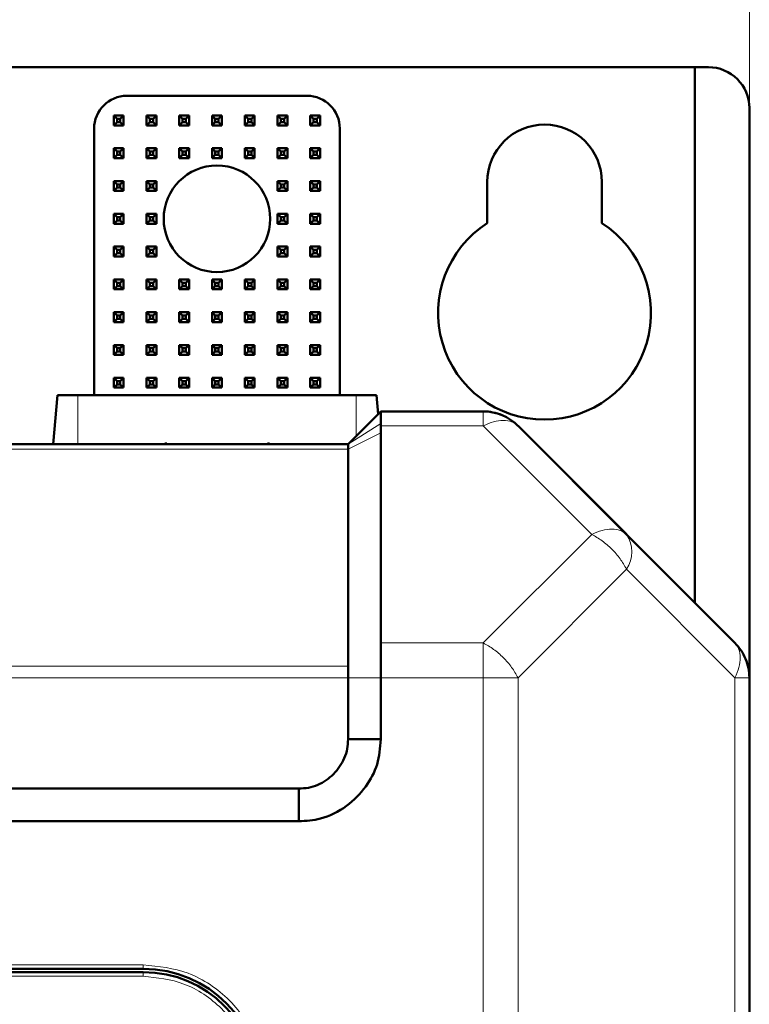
# Model space of a CAD drawing. Header units: millimetres. Extents: x 0 to 420, y 0 to 297.
# Tile 14 of 16: x 121 to 144, y 212 to 242. Entities that reach past the tile are written whole.
import ezdxf

# ---------------------------------------------------------------- set-up
doc = ezdxf.new("R2010")
doc.units = ezdxf.units.MM
doc.styles.add('SLDTEXTSTYLE0', font='TXT', dxfattribs={"width": 0.7, "bigfont": 'bigfont'})
doc.styles.add('SLDTEXTSTYLE1', font='TXT', dxfattribs={"width": 0.7})
doc.dimstyles.new('SLDDIMSTYLE0', dxfattribs={"dimtxt": 5, "dimasz": 5, "dimexe": 0, "dimexo": 0.0625, "dimgap": 1.25, "dimtad": 2, "dimdec": 1, "dimlfac": 2, "dimrnd": 1e-09, "dimzin": 12, "dimdsep": 46, "dimtxsty": 'SLDTEXTSTYLE1', "dimsah": 1, "dimcen": 0.09, "dimadec": 0, "dimazin": 3, "dimtfac": 1, "dimtdec": 3, "dimtofl": 0, "dimtmove": 0, "dimatfit": 3, "dimfxl": 1, "dimfrac": 2, "dimtolj": 1, "dimtzin": 12, "dimarcsym": 0})

# ---------------------------------------------------------------- blocks, each defined once
blk = doc.blocks.new('_D')
at = {"color": 7, "linetype": 'Continuous', "lineweight": 0}
for p, q in [((66.189, 239.602), (66.189, 259.842)), ((143.689, 222.23), (143.689, 259.842)), ((66.189, 258.842), (143.689, 258.842))]:
    blk.add_line(p, q, dxfattribs=at)
at = {"color": 7, "linetype": 'Continuous', "lineweight": 18}
for points in [[(66.189, 258.842), (71.189, 258.072), (71.189, 259.611)], [(143.689, 258.842), (138.689, 259.611), (138.689, 258.072)]]:
    blk.add_solid(points, dxfattribs=at)
at = {"color": 7, "linetype": 'Continuous', "lineweight": 18, "insert": (102.984, 265.287), "char_height": 5, "attachment_point": 1, "style": 'SLDTEXTSTYLE0'}
blk.add_mtext('Ш', dxfattribs=at)

msp = doc.modelspace()

# ---------------------------------------------------------------- linework, layer by layer
at = {"color": 7, "linetype": 'Continuous', "lineweight": 50}
for p, q in [((67.847, 240.842), (142.03, 240.842)), ((142.03, 240.842), (142.03, 224.5)), ((142.03, 240.842), (142.439, 240.842)), ((124.689, 239.967), (130.189, 239.967)), ((124.289, 239.367), (124.589, 239.367)), ((124.389, 239.267), (124.289, 239.367)), ((124.289, 239.067), (124.289, 239.367)), ((124.589, 239.367), (124.489, 239.267)), ((124.589, 239.367), (124.589, 239.067)), ((125.289, 239.067), (125.289, 239.367)), ((125.389, 239.267), (125.289, 239.367)), ((125.289, 239.367), (125.589, 239.367)), ((125.589, 239.367), (125.489, 239.267)), ((125.589, 239.367), (125.589, 239.067)), ((126.289, 239.067), (126.289, 239.367)), ((126.389, 239.267), (126.289, 239.367)), ((126.289, 239.367), (126.589, 239.367)), ((126.589, 239.367), (126.489, 239.267)), ((126.589, 239.367), (126.589, 239.067)), ((127.289, 239.067), (127.289, 239.367)), ((127.389, 239.267), (127.289, 239.367)), ((127.289, 239.367), (127.589, 239.367)), ((127.589, 239.367), (127.489, 239.267)), ((127.589, 239.367), (127.589, 239.067)), ((128.289, 239.367), (128.589, 239.367)), ((128.389, 239.267), (128.289, 239.367)), ((128.289, 239.067), (128.289, 239.367)), ((128.589, 239.367), (128.489, 239.267)), ((128.589, 239.367), (128.589, 239.067)), ((129.289, 239.067), (129.289, 239.367)), ((129.389, 239.267), (129.289, 239.367)), ((129.289, 239.367), (129.589, 239.367)), ((129.589, 239.367), (129.489, 239.267)), ((129.589, 239.367), (129.589, 239.067)), ((130.289, 239.367), (130.589, 239.367)), ((130.389, 239.267), (130.289, 239.367)), ((130.289, 239.067), (130.289, 239.367)), ((130.589, 239.367), (130.489, 239.267)), ((130.589, 239.367), (130.589, 239.067)), ((143.689, 239.592), (143.689, 222.22)), ((124.389, 239.167), (124.289, 239.067)), ((124.589, 239.067), (124.289, 239.067)), ((124.489, 239.267), (124.389, 239.267)), ((124.389, 239.267), (124.389, 239.167)), ((124.389, 239.167), (124.489, 239.167)), ((124.489, 239.167), (124.489, 239.267)), ((124.489, 239.167), (124.589, 239.067)), ((125.389, 239.167), (125.289, 239.067)), ((125.589, 239.067), (125.289, 239.067)), ((125.389, 239.267), (125.389, 239.167)), ((125.489, 239.267), (125.389, 239.267)), ((125.389, 239.167), (125.489, 239.167)), ((125.489, 239.167), (125.489, 239.267)), ((125.489, 239.167), (125.589, 239.067)), ((126.389, 239.167), (126.289, 239.067)), ((126.589, 239.067), (126.289, 239.067)), ((126.389, 239.267), (126.389, 239.167)), ((126.489, 239.267), (126.389, 239.267)), ((126.389, 239.167), (126.489, 239.167)), ((126.489, 239.167), (126.489, 239.267)), ((126.489, 239.167), (126.589, 239.067)), ((127.389, 239.167), (127.289, 239.067)), ((127.589, 239.067), (127.289, 239.067)), ((127.389, 239.267), (127.389, 239.167)), ((127.489, 239.267), (127.389, 239.267)), ((127.389, 239.167), (127.489, 239.167)), ((127.489, 239.167), (127.489, 239.267)), ((127.489, 239.167), (127.589, 239.067)), ((128.389, 239.167), (128.289, 239.067)), ((128.589, 239.067), (128.289, 239.067)), ((128.489, 239.267), (128.389, 239.267)), ((128.389, 239.267), (128.389, 239.167)), ((128.389, 239.167), (128.489, 239.167)), ((128.489, 239.167), (128.489, 239.267)), ((128.489, 239.167), (128.589, 239.067)), ((129.389, 239.167), (129.289, 239.067)), ((129.589, 239.067), (129.289, 239.067)), ((129.389, 239.267), (129.389, 239.167)), ((129.489, 239.267), (129.389, 239.267)), ((129.389, 239.167), (129.489, 239.167)), ((129.489, 239.167), (129.489, 239.267)), ((129.489, 239.167), (129.589, 239.067)), ((130.389, 239.167), (130.289, 239.067)), ((130.589, 239.067), (130.289, 239.067)), ((130.489, 239.267), (130.389, 239.267)), ((130.389, 239.267), (130.389, 239.167)), ((130.389, 239.167), (130.489, 239.167)), ((130.489, 239.167), (130.489, 239.267)), ((130.489, 239.167), (130.589, 239.067)), ((123.689, 230.842), (123.689, 238.967)), ((131.189, 238.967), (131.189, 230.842)), ((124.289, 238.367), (124.589, 238.367)), ((124.389, 238.267), (124.289, 238.367)), ((124.289, 238.067), (124.289, 238.367)), ((124.389, 238.167), (124.289, 238.067)), ((124.489, 238.267), (124.389, 238.267)), ((124.389, 238.267), (124.389, 238.167)), ((124.389, 238.167), (124.489, 238.167)), ((124.589, 238.367), (124.489, 238.267)), ((124.489, 238.167), (124.489, 238.267)), ((124.489, 238.167), (124.589, 238.067)), ((124.589, 238.367), (124.589, 238.067)), ((125.289, 238.067), (125.289, 238.367)), ((125.389, 238.267), (125.289, 238.367)), ((125.289, 238.367), (125.589, 238.367)), ((125.389, 238.167), (125.289, 238.067)), ((125.389, 238.267), (125.389, 238.167)), ((125.489, 238.267), (125.389, 238.267)), ((125.389, 238.167), (125.489, 238.167)), ((125.589, 238.367), (125.489, 238.267)), ((125.489, 238.167), (125.489, 238.267)), ((125.489, 238.167), (125.589, 238.067)), ((125.589, 238.367), (125.589, 238.067)), ((126.289, 238.367), (126.589, 238.367)), ((126.389, 238.267), (126.289, 238.367)), ((126.289, 238.067), (126.289, 238.367)), ((126.389, 238.167), (126.289, 238.067)), ((126.489, 238.267), (126.389, 238.267)), ((126.389, 238.267), (126.389, 238.167)), ((126.389, 238.167), (126.489, 238.167)), ((126.589, 238.367), (126.489, 238.267)), ((126.489, 238.167), (126.489, 238.267)), ((126.489, 238.167), (126.589, 238.067)), ((126.589, 238.367), (126.589, 238.067)), ((127.289, 238.067), (127.289, 238.367)), ((127.389, 238.267), (127.289, 238.367)), ((127.289, 238.367), (127.589, 238.367)), ((127.389, 238.167), (127.289, 238.067)), ((127.389, 238.267), (127.389, 238.167)), ((127.489, 238.267), (127.389, 238.267)), ((127.389, 238.167), (127.489, 238.167)), ((127.589, 238.367), (127.489, 238.267)), ((127.489, 238.167), (127.489, 238.267)), ((127.489, 238.167), (127.589, 238.067)), ((127.589, 238.367), (127.589, 238.067)), ((128.289, 238.067), (128.289, 238.367)), ((128.389, 238.267), (128.289, 238.367)), ((128.289, 238.367), (128.589, 238.367)), ((128.389, 238.167), (128.289, 238.067)), ((128.389, 238.267), (128.389, 238.167)), ((128.489, 238.267), (128.389, 238.267)), ((128.389, 238.167), (128.489, 238.167)), ((128.589, 238.367), (128.489, 238.267)), ((128.489, 238.167), (128.489, 238.267)), ((128.489, 238.167), (128.589, 238.067)), ((128.589, 238.367), (128.589, 238.067)), ((129.289, 238.067), (129.289, 238.367)), ((129.389, 238.267), (129.289, 238.367)), ((129.289, 238.367), (129.589, 238.367)), ((129.389, 238.167), (129.289, 238.067)), ((129.389, 238.267), (129.389, 238.167)), ((129.489, 238.267), (129.389, 238.267)), ((129.389, 238.167), (129.489, 238.167)), ((129.589, 238.367), (129.489, 238.267)), ((129.489, 238.167), (129.489, 238.267)), ((129.489, 238.167), (129.589, 238.067)), ((129.589, 238.367), (129.589, 238.067)), ((130.289, 238.367), (130.589, 238.367)), ((130.389, 238.267), (130.289, 238.367)), ((130.289, 238.067), (130.289, 238.367)), ((130.389, 238.167), (130.289, 238.067)), ((130.489, 238.267), (130.389, 238.267)), ((130.389, 238.267), (130.389, 238.167)), ((130.389, 238.167), (130.489, 238.167)), ((130.589, 238.367), (130.489, 238.267)), ((130.489, 238.167), (130.489, 238.267)), ((130.489, 238.167), (130.589, 238.067)), ((130.589, 238.367), (130.589, 238.067)), ((124.589, 238.067), (124.289, 238.067)), ((125.589, 238.067), (125.289, 238.067)), ((126.589, 238.067), (126.289, 238.067)), ((127.589, 238.067), (127.289, 238.067)), ((128.589, 238.067), (128.289, 238.067)), ((129.589, 238.067), (129.289, 238.067)), ((130.589, 238.067), (130.289, 238.067)), ((124.289, 237.067), (124.289, 237.367)), ((124.389, 237.267), (124.289, 237.367)), ((124.289, 237.367), (124.589, 237.367)), ((124.389, 237.267), (124.389, 237.167)), ((124.489, 237.267), (124.389, 237.267)), ((124.589, 237.367), (124.489, 237.267)), ((124.489, 237.167), (124.489, 237.267)), ((124.589, 237.367), (124.589, 237.067)), ((125.289, 237.067), (125.289, 237.367)), ((125.389, 237.267), (125.289, 237.367)), ((125.289, 237.367), (125.589, 237.367)), ((125.389, 237.267), (125.389, 237.167)), ((125.489, 237.267), (125.389, 237.267)), ((125.589, 237.367), (125.489, 237.267)), ((125.489, 237.167), (125.489, 237.267)), ((125.589, 237.367), (125.589, 237.067)), ((129.289, 237.067), (129.289, 237.367)), ((129.389, 237.267), (129.289, 237.367)), ((129.289, 237.367), (129.589, 237.367)), ((129.389, 237.267), (129.389, 237.167)), ((129.489, 237.267), (129.389, 237.267)), ((129.589, 237.367), (129.489, 237.267)), ((129.489, 237.167), (129.489, 237.267)), ((129.589, 237.367), (129.589, 237.067)), ((130.289, 237.067), (130.289, 237.367)), ((130.389, 237.267), (130.289, 237.367)), ((130.289, 237.367), (130.589, 237.367)), ((130.389, 237.267), (130.389, 237.167)), ((130.489, 237.267), (130.389, 237.267)), ((130.589, 237.367), (130.489, 237.267)), ((130.489, 237.167), (130.489, 237.267)), ((130.589, 237.367), (130.589, 237.067)), ((135.689, 236.08), (135.689, 237.342)), ((139.189, 237.342), (139.189, 236.08)), ((124.389, 237.167), (124.289, 237.067)), ((124.589, 237.067), (124.289, 237.067)), ((124.389, 237.167), (124.489, 237.167)), ((124.489, 237.167), (124.589, 237.067)), ((125.389, 237.167), (125.289, 237.067)), ((125.589, 237.067), (125.289, 237.067)), ((125.389, 237.167), (125.489, 237.167)), ((125.489, 237.167), (125.589, 237.067)), ((129.389, 237.167), (129.289, 237.067)), ((129.589, 237.067), (129.289, 237.067)), ((129.389, 237.167), (129.489, 237.167)), ((129.489, 237.167), (129.589, 237.067)), ((130.389, 237.167), (130.289, 237.067)), ((130.589, 237.067), (130.289, 237.067)), ((130.389, 237.167), (130.489, 237.167)), ((130.489, 237.167), (130.589, 237.067)), ((124.289, 236.067), (124.289, 236.367)), ((124.389, 236.267), (124.289, 236.367)), ((124.289, 236.367), (124.589, 236.367)), ((124.589, 236.367), (124.489, 236.267)), ((124.589, 236.367), (124.589, 236.067)), ((125.289, 236.367), (125.589, 236.367)), ((125.389, 236.267), (125.289, 236.367)), ((125.289, 236.067), (125.289, 236.367)), ((125.589, 236.367), (125.489, 236.267)), ((125.589, 236.367), (125.589, 236.067)), ((129.289, 236.367), (129.589, 236.367)), ((129.389, 236.267), (129.289, 236.367)), ((129.289, 236.067), (129.289, 236.367)), ((129.589, 236.367), (129.489, 236.267)), ((129.589, 236.367), (129.589, 236.067)), ((130.289, 236.067), (130.289, 236.367)), ((130.389, 236.267), (130.289, 236.367)), ((130.289, 236.367), (130.589, 236.367)), ((130.589, 236.367), (130.489, 236.267)), ((130.589, 236.367), (130.589, 236.067)), ((124.389, 236.167), (124.289, 236.067)), ((124.589, 236.067), (124.289, 236.067)), ((124.389, 236.267), (124.389, 236.167)), ((124.489, 236.267), (124.389, 236.267)), ((124.389, 236.167), (124.489, 236.167)), ((124.489, 236.167), (124.489, 236.267)), ((124.489, 236.167), (124.589, 236.067)), ((125.389, 236.167), (125.289, 236.067)), ((125.589, 236.067), (125.289, 236.067)), ((125.489, 236.267), (125.389, 236.267)), ((125.389, 236.267), (125.389, 236.167)), ((125.389, 236.167), (125.489, 236.167)), ((125.489, 236.167), (125.489, 236.267)), ((125.489, 236.167), (125.589, 236.067)), ((129.389, 236.167), (129.289, 236.067)), ((129.589, 236.067), (129.289, 236.067)), ((129.489, 236.267), (129.389, 236.267)), ((129.389, 236.267), (129.389, 236.167)), ((129.389, 236.167), (129.489, 236.167)), ((129.489, 236.167), (129.489, 236.267)), ((129.489, 236.167), (129.589, 236.067)), ((130.389, 236.167), (130.289, 236.067)), ((130.589, 236.067), (130.289, 236.067)), ((130.389, 236.267), (130.389, 236.167)), ((130.489, 236.267), (130.389, 236.267)), ((130.389, 236.167), (130.489, 236.167)), ((130.489, 236.167), (130.489, 236.267)), ((130.489, 236.167), (130.589, 236.067)), ((124.289, 235.067), (124.289, 235.367)), ((124.389, 235.267), (124.289, 235.367)), ((124.289, 235.367), (124.589, 235.367)), ((124.389, 235.167), (124.289, 235.067)), ((124.389, 235.267), (124.389, 235.167)), ((124.489, 235.267), (124.389, 235.267)), ((124.389, 235.167), (124.489, 235.167)), ((124.589, 235.367), (124.489, 235.267)), ((124.489, 235.167), (124.489, 235.267)), ((124.489, 235.167), (124.589, 235.067)), ((124.589, 235.367), (124.589, 235.067)), ((125.289, 235.067), (125.289, 235.367)), ((125.389, 235.267), (125.289, 235.367)), ((125.289, 235.367), (125.589, 235.367)), ((125.389, 235.167), (125.289, 235.067)), ((125.389, 235.267), (125.389, 235.167)), ((125.489, 235.267), (125.389, 235.267)), ((125.389, 235.167), (125.489, 235.167)), ((125.589, 235.367), (125.489, 235.267)), ((125.489, 235.167), (125.489, 235.267)), ((125.489, 235.167), (125.589, 235.067)), ((125.589, 235.367), (125.589, 235.067)), ((129.289, 235.067), (129.289, 235.367)), ((129.389, 235.267), (129.289, 235.367)), ((129.289, 235.367), (129.589, 235.367)), ((129.389, 235.167), (129.289, 235.067)), ((129.389, 235.267), (129.389, 235.167)), ((129.489, 235.267), (129.389, 235.267)), ((129.389, 235.167), (129.489, 235.167)), ((129.589, 235.367), (129.489, 235.267)), ((129.489, 235.167), (129.489, 235.267)), ((129.489, 235.167), (129.589, 235.067)), ((129.589, 235.367), (129.589, 235.067)), ((130.289, 235.067), (130.289, 235.367)), ((130.389, 235.267), (130.289, 235.367)), ((130.289, 235.367), (130.589, 235.367)), ((130.389, 235.167), (130.289, 235.067)), ((130.389, 235.267), (130.389, 235.167)), ((130.489, 235.267), (130.389, 235.267)), ((130.389, 235.167), (130.489, 235.167)), ((130.589, 235.367), (130.489, 235.267)), ((130.489, 235.167), (130.489, 235.267)), ((130.489, 235.167), (130.589, 235.067)), ((130.589, 235.367), (130.589, 235.067)), ((124.589, 235.067), (124.289, 235.067)), ((125.589, 235.067), (125.289, 235.067)), ((129.589, 235.067), (129.289, 235.067)), ((130.589, 235.067), (130.289, 235.067)), ((124.289, 234.367), (124.589, 234.367)), ((124.389, 234.267), (124.289, 234.367)), ((124.289, 234.067), (124.289, 234.367)), ((124.489, 234.267), (124.389, 234.267)), ((124.389, 234.267), (124.389, 234.167)), ((124.589, 234.367), (124.489, 234.267)), ((124.489, 234.167), (124.489, 234.267)), ((124.589, 234.367), (124.589, 234.067)), ((125.289, 234.067), (125.289, 234.367)), ((125.389, 234.267), (125.289, 234.367)), ((125.289, 234.367), (125.589, 234.367)), ((125.389, 234.267), (125.389, 234.167)), ((125.489, 234.267), (125.389, 234.267)), ((125.589, 234.367), (125.489, 234.267)), ((125.489, 234.167), (125.489, 234.267)), ((125.589, 234.367), (125.589, 234.067)), ((126.289, 234.367), (126.589, 234.367)), ((126.389, 234.267), (126.289, 234.367)), ((126.289, 234.067), (126.289, 234.367)), ((126.489, 234.267), (126.389, 234.267)), ((126.389, 234.267), (126.389, 234.167)), ((126.589, 234.367), (126.489, 234.267)), ((126.489, 234.167), (126.489, 234.267)), ((126.589, 234.367), (126.589, 234.067)), ((127.289, 234.367), (127.589, 234.367)), ((127.389, 234.267), (127.289, 234.367)), ((127.289, 234.067), (127.289, 234.367)), ((127.489, 234.267), (127.389, 234.267)), ((127.389, 234.267), (127.389, 234.167)), ((127.589, 234.367), (127.489, 234.267)), ((127.489, 234.167), (127.489, 234.267)), ((127.589, 234.367), (127.589, 234.067)), ((128.289, 234.067), (128.289, 234.367)), ((128.389, 234.267), (128.289, 234.367)), ((128.289, 234.367), (128.589, 234.367)), ((128.389, 234.267), (128.389, 234.167)), ((128.489, 234.267), (128.389, 234.267)), ((128.589, 234.367), (128.489, 234.267)), ((128.489, 234.167), (128.489, 234.267)), ((128.589, 234.367), (128.589, 234.067)), ((129.289, 234.367), (129.589, 234.367)), ((129.389, 234.267), (129.289, 234.367)), ((129.289, 234.067), (129.289, 234.367)), ((129.489, 234.267), (129.389, 234.267)), ((129.389, 234.267), (129.389, 234.167)), ((129.589, 234.367), (129.489, 234.267)), ((129.489, 234.167), (129.489, 234.267)), ((129.589, 234.367), (129.589, 234.067)), ((130.289, 234.067), (130.289, 234.367)), ((130.389, 234.267), (130.289, 234.367)), ((130.289, 234.367), (130.589, 234.367)), ((130.389, 234.267), (130.389, 234.167)), ((130.489, 234.267), (130.389, 234.267)), ((130.589, 234.367), (130.489, 234.267)), ((130.489, 234.167), (130.489, 234.267)), ((130.589, 234.367), (130.589, 234.067)), ((124.389, 234.167), (124.289, 234.067)), ((124.589, 234.067), (124.289, 234.067)), ((124.389, 234.167), (124.489, 234.167)), ((124.489, 234.167), (124.589, 234.067)), ((125.389, 234.167), (125.289, 234.067)), ((125.589, 234.067), (125.289, 234.067)), ((125.389, 234.167), (125.489, 234.167)), ((125.489, 234.167), (125.589, 234.067)), ((126.389, 234.167), (126.289, 234.067)), ((126.589, 234.067), (126.289, 234.067)), ((126.389, 234.167), (126.489, 234.167)), ((126.489, 234.167), (126.589, 234.067)), ((127.389, 234.167), (127.289, 234.067)), ((127.589, 234.067), (127.289, 234.067)), ((127.389, 234.167), (127.489, 234.167)), ((127.489, 234.167), (127.589, 234.067)), ((128.389, 234.167), (128.289, 234.067)), ((128.589, 234.067), (128.289, 234.067)), ((128.389, 234.167), (128.489, 234.167)), ((128.489, 234.167), (128.589, 234.067)), ((129.389, 234.167), (129.289, 234.067)), ((129.589, 234.067), (129.289, 234.067)), ((129.389, 234.167), (129.489, 234.167)), ((129.489, 234.167), (129.589, 234.067)), ((130.389, 234.167), (130.289, 234.067)), ((130.589, 234.067), (130.289, 234.067)), ((130.389, 234.167), (130.489, 234.167)), ((130.489, 234.167), (130.589, 234.067)), ((124.289, 233.367), (124.589, 233.367)), ((124.389, 233.267), (124.289, 233.367)), ((124.289, 233.067), (124.289, 233.367)), ((124.589, 233.367), (124.489, 233.267)), ((124.589, 233.367), (124.589, 233.067)), ((125.289, 233.067), (125.289, 233.367)), ((125.389, 233.267), (125.289, 233.367)), ((125.289, 233.367), (125.589, 233.367)), ((125.589, 233.367), (125.489, 233.267)), ((125.589, 233.367), (125.589, 233.067)), ((126.289, 233.067), (126.289, 233.367)), ((126.389, 233.267), (126.289, 233.367)), ((126.289, 233.367), (126.589, 233.367)), ((126.589, 233.367), (126.489, 233.267)), ((126.589, 233.367), (126.589, 233.067)), ((127.289, 233.367), (127.589, 233.367)), ((127.389, 233.267), (127.289, 233.367)), ((127.289, 233.067), (127.289, 233.367)), ((127.589, 233.367), (127.489, 233.267)), ((127.589, 233.367), (127.589, 233.067)), ((128.289, 233.067), (128.289, 233.367)), ((128.389, 233.267), (128.289, 233.367)), ((128.289, 233.367), (128.589, 233.367)), ((128.589, 233.367), (128.489, 233.267)), ((128.589, 233.367), (128.589, 233.067)), ((129.289, 233.367), (129.589, 233.367)), ((129.389, 233.267), (129.289, 233.367)), ((129.289, 233.067), (129.289, 233.367)), ((129.589, 233.367), (129.489, 233.267)), ((129.589, 233.367), (129.589, 233.067)), ((130.289, 233.067), (130.289, 233.367)), ((130.389, 233.267), (130.289, 233.367)), ((130.289, 233.367), (130.589, 233.367)), ((130.589, 233.367), (130.489, 233.267)), ((130.589, 233.367), (130.589, 233.067)), ((124.389, 233.167), (124.289, 233.067)), ((124.589, 233.067), (124.289, 233.067)), ((124.489, 233.267), (124.389, 233.267)), ((124.389, 233.267), (124.389, 233.167)), ((124.389, 233.167), (124.489, 233.167)), ((124.489, 233.167), (124.489, 233.267)), ((124.489, 233.167), (124.589, 233.067)), ((125.389, 233.167), (125.289, 233.067)), ((125.589, 233.067), (125.289, 233.067)), ((125.389, 233.267), (125.389, 233.167)), ((125.489, 233.267), (125.389, 233.267)), ((125.389, 233.167), (125.489, 233.167)), ((125.489, 233.167), (125.489, 233.267)), ((125.489, 233.167), (125.589, 233.067)), ((126.389, 233.167), (126.289, 233.067)), ((126.589, 233.067), (126.289, 233.067)), ((126.389, 233.267), (126.389, 233.167)), ((126.489, 233.267), (126.389, 233.267)), ((126.389, 233.167), (126.489, 233.167)), ((126.489, 233.167), (126.489, 233.267)), ((126.489, 233.167), (126.589, 233.067)), ((127.389, 233.167), (127.289, 233.067)), ((127.589, 233.067), (127.289, 233.067)), ((127.489, 233.267), (127.389, 233.267)), ((127.389, 233.267), (127.389, 233.167)), ((127.389, 233.167), (127.489, 233.167)), ((127.489, 233.167), (127.489, 233.267)), ((127.489, 233.167), (127.589, 233.067)), ((128.389, 233.167), (128.289, 233.067)), ((128.589, 233.067), (128.289, 233.067)), ((128.389, 233.267), (128.389, 233.167)), ((128.489, 233.267), (128.389, 233.267)), ((128.389, 233.167), (128.489, 233.167)), ((128.489, 233.167), (128.489, 233.267)), ((128.489, 233.167), (128.589, 233.067)), ((129.389, 233.167), (129.289, 233.067)), ((129.589, 233.067), (129.289, 233.067)), ((129.489, 233.267), (129.389, 233.267)), ((129.389, 233.267), (129.389, 233.167)), ((129.389, 233.167), (129.489, 233.167)), ((129.489, 233.167), (129.489, 233.267)), ((129.489, 233.167), (129.589, 233.067)), ((130.389, 233.167), (130.289, 233.067)), ((130.589, 233.067), (130.289, 233.067)), ((130.389, 233.267), (130.389, 233.167)), ((130.489, 233.267), (130.389, 233.267)), ((130.389, 233.167), (130.489, 233.167)), ((130.489, 233.167), (130.489, 233.267)), ((130.489, 233.167), (130.589, 233.067)), ((124.289, 232.067), (124.289, 232.367)), ((124.389, 232.267), (124.289, 232.367)), ((124.289, 232.367), (124.589, 232.367)), ((124.389, 232.167), (124.289, 232.067)), ((124.389, 232.267), (124.389, 232.167)), ((124.489, 232.267), (124.389, 232.267)), ((124.389, 232.167), (124.489, 232.167)), ((124.589, 232.367), (124.489, 232.267)), ((124.489, 232.167), (124.489, 232.267)), ((124.489, 232.167), (124.589, 232.067)), ((124.589, 232.367), (124.589, 232.067)), ((125.289, 232.367), (125.589, 232.367)), ((125.389, 232.267), (125.289, 232.367)), ((125.289, 232.067), (125.289, 232.367)), ((125.389, 232.167), (125.289, 232.067)), ((125.489, 232.267), (125.389, 232.267)), ((125.389, 232.267), (125.389, 232.167)), ((125.389, 232.167), (125.489, 232.167)), ((125.589, 232.367), (125.489, 232.267)), ((125.489, 232.167), (125.489, 232.267)), ((125.489, 232.167), (125.589, 232.067)), ((125.589, 232.367), (125.589, 232.067)), ((126.289, 232.067), (126.289, 232.367)), ((126.389, 232.267), (126.289, 232.367)), ((126.289, 232.367), (126.589, 232.367)), ((126.389, 232.167), (126.289, 232.067)), ((126.389, 232.267), (126.389, 232.167)), ((126.489, 232.267), (126.389, 232.267)), ((126.389, 232.167), (126.489, 232.167)), ((126.589, 232.367), (126.489, 232.267)), ((126.489, 232.167), (126.489, 232.267)), ((126.489, 232.167), (126.589, 232.067)), ((126.589, 232.367), (126.589, 232.067)), ((127.289, 232.367), (127.589, 232.367)), ((127.389, 232.267), (127.289, 232.367)), ((127.289, 232.067), (127.289, 232.367)), ((127.389, 232.167), (127.289, 232.067)), ((127.489, 232.267), (127.389, 232.267)), ((127.389, 232.267), (127.389, 232.167)), ((127.389, 232.167), (127.489, 232.167)), ((127.589, 232.367), (127.489, 232.267)), ((127.489, 232.167), (127.489, 232.267)), ((127.489, 232.167), (127.589, 232.067)), ((127.589, 232.367), (127.589, 232.067)), ((128.289, 232.067), (128.289, 232.367)), ((128.389, 232.267), (128.289, 232.367)), ((128.289, 232.367), (128.589, 232.367)), ((128.389, 232.167), (128.289, 232.067)), ((128.389, 232.267), (128.389, 232.167)), ((128.489, 232.267), (128.389, 232.267)), ((128.389, 232.167), (128.489, 232.167)), ((128.589, 232.367), (128.489, 232.267)), ((128.489, 232.167), (128.489, 232.267)), ((128.489, 232.167), (128.589, 232.067)), ((128.589, 232.367), (128.589, 232.067)), ((129.289, 232.367), (129.589, 232.367)), ((129.389, 232.267), (129.289, 232.367)), ((129.289, 232.067), (129.289, 232.367)), ((129.389, 232.167), (129.289, 232.067)), ((129.489, 232.267), (129.389, 232.267)), ((129.389, 232.267), (129.389, 232.167)), ((129.389, 232.167), (129.489, 232.167)), ((129.589, 232.367), (129.489, 232.267)), ((129.489, 232.167), (129.489, 232.267)), ((129.489, 232.167), (129.589, 232.067)), ((129.589, 232.367), (129.589, 232.067)), ((130.289, 232.367), (130.589, 232.367)), ((130.389, 232.267), (130.289, 232.367)), ((130.289, 232.067), (130.289, 232.367)), ((130.389, 232.167), (130.289, 232.067)), ((130.489, 232.267), (130.389, 232.267)), ((130.389, 232.267), (130.389, 232.167)), ((130.389, 232.167), (130.489, 232.167)), ((130.589, 232.367), (130.489, 232.267)), ((130.489, 232.167), (130.489, 232.267)), ((130.489, 232.167), (130.589, 232.067)), ((130.589, 232.367), (130.589, 232.067)), ((124.589, 232.067), (124.289, 232.067)), ((125.589, 232.067), (125.289, 232.067)), ((126.589, 232.067), (126.289, 232.067)), ((127.589, 232.067), (127.289, 232.067)), ((128.589, 232.067), (128.289, 232.067)), ((129.589, 232.067), (129.289, 232.067)), ((130.589, 232.067), (130.289, 232.067)), ((124.289, 231.367), (124.589, 231.367)), ((124.389, 231.267), (124.289, 231.367)), ((124.289, 231.067), (124.289, 231.367)), ((124.489, 231.267), (124.389, 231.267)), ((124.389, 231.267), (124.389, 231.167)), ((124.589, 231.367), (124.489, 231.267)), ((124.489, 231.167), (124.489, 231.267)), ((124.589, 231.367), (124.589, 231.067)), ((125.289, 231.067), (125.289, 231.367)), ((125.389, 231.267), (125.289, 231.367)), ((125.289, 231.367), (125.589, 231.367)), ((125.389, 231.267), (125.389, 231.167)), ((125.489, 231.267), (125.389, 231.267)), ((125.589, 231.367), (125.489, 231.267)), ((125.489, 231.167), (125.489, 231.267)), ((125.589, 231.367), (125.589, 231.067)), ((126.289, 231.367), (126.589, 231.367)), ((126.389, 231.267), (126.289, 231.367)), ((126.289, 231.067), (126.289, 231.367)), ((126.489, 231.267), (126.389, 231.267)), ((126.389, 231.267), (126.389, 231.167)), ((126.589, 231.367), (126.489, 231.267)), ((126.489, 231.167), (126.489, 231.267)), ((126.589, 231.367), (126.589, 231.067)), ((127.289, 231.067), (127.289, 231.367)), ((127.389, 231.267), (127.289, 231.367)), ((127.289, 231.367), (127.589, 231.367)), ((127.389, 231.267), (127.389, 231.167)), ((127.489, 231.267), (127.389, 231.267)), ((127.589, 231.367), (127.489, 231.267)), ((127.489, 231.167), (127.489, 231.267)), ((127.589, 231.367), (127.589, 231.067)), ((128.289, 231.067), (128.289, 231.367)), ((128.389, 231.267), (128.289, 231.367)), ((128.289, 231.367), (128.589, 231.367)), ((128.389, 231.267), (128.389, 231.167)), ((128.489, 231.267), (128.389, 231.267)), ((128.589, 231.367), (128.489, 231.267)), ((128.489, 231.167), (128.489, 231.267)), ((128.589, 231.367), (128.589, 231.067)), ((129.289, 231.067), (129.289, 231.367)), ((129.389, 231.267), (129.289, 231.367)), ((129.289, 231.367), (129.589, 231.367)), ((129.389, 231.267), (129.389, 231.167)), ((129.489, 231.267), (129.389, 231.267)), ((129.589, 231.367), (129.489, 231.267)), ((129.489, 231.167), (129.489, 231.267)), ((129.589, 231.367), (129.589, 231.067)), ((130.289, 231.067), (130.289, 231.367)), ((130.389, 231.267), (130.289, 231.367)), ((130.289, 231.367), (130.589, 231.367)), ((130.389, 231.267), (130.389, 231.167)), ((130.489, 231.267), (130.389, 231.267)), ((130.589, 231.367), (130.489, 231.267)), ((130.489, 231.167), (130.489, 231.267)), ((130.589, 231.367), (130.589, 231.067)), ((124.389, 231.167), (124.289, 231.067)), ((124.589, 231.067), (124.289, 231.067)), ((124.389, 231.167), (124.489, 231.167)), ((124.489, 231.167), (124.589, 231.067)), ((125.389, 231.167), (125.289, 231.067)), ((125.589, 231.067), (125.289, 231.067)), ((125.389, 231.167), (125.489, 231.167)), ((125.489, 231.167), (125.589, 231.067)), ((126.389, 231.167), (126.289, 231.067)), ((126.589, 231.067), (126.289, 231.067)), ((126.389, 231.167), (126.489, 231.167)), ((126.489, 231.167), (126.589, 231.067)), ((127.389, 231.167), (127.289, 231.067)), ((127.589, 231.067), (127.289, 231.067)), ((127.389, 231.167), (127.489, 231.167)), ((127.489, 231.167), (127.589, 231.067)), ((128.389, 231.167), (128.289, 231.067)), ((128.589, 231.067), (128.289, 231.067)), ((128.389, 231.167), (128.489, 231.167)), ((128.489, 231.167), (128.589, 231.067)), ((129.389, 231.167), (129.289, 231.067)), ((129.589, 231.067), (129.289, 231.067)), ((129.389, 231.167), (129.489, 231.167)), ((129.489, 231.167), (129.589, 231.067)), ((130.389, 231.167), (130.289, 231.067)), ((130.589, 231.067), (130.289, 231.067)), ((130.389, 231.167), (130.489, 231.167)), ((130.489, 231.167), (130.589, 231.067)), ((122.439, 229.342), (122.57, 230.842)), ((123.189, 230.842), (122.57, 230.842)), ((131.689, 230.842), (123.189, 230.842)), ((132.307, 230.842), (131.689, 230.842)), ((132.358, 230.261), (132.307, 230.842)), ((132.439, 230.342), (131.439, 229.342)), ((135.567, 230.342), (132.439, 230.342)), ((135.567, 230.342), (132.526, 230.342)), ((132.439, 229.902), (132.439, 229.974)), ((132.439, 229.902), (132.439, 229.685)), ((139.939, 226.592), (136.628, 229.902)), ((143.249, 223.281), (136.628, 229.902)), ((132.437, 223.281), (132.439, 229.685)), ((131.439, 229.342), (78.438, 229.342)), ((131.439, 229.342), (78.439, 229.342)), ((125.881, 229.342), (125.881, 229.392)), ((129.01, 229.342), (129.01, 229.392)), ((131.44, 229.342), (131.439, 229.342)), ((131.439, 229.195), (131.439, 222.574)), ((143.249, 223.281), (139.939, 226.592)), ((131.439, 222.22), (131.439, 220.342)), ((132.439, 222.22), (132.439, 220.342)), ((143.689, 119.713), (143.689, 222.22)), ((132.439, 220.342), (131.439, 220.342)), ((129.939, 218.842), (79.939, 218.842)), ((129.939, 217.842), (129.939, 218.842)), ((129.939, 217.842), (79.939, 217.842)), ((84.689, 213.342), (125.189, 213.342)), ((125.189, 213.242), (84.689, 213.242))]:
    msp.add_line(p, q, dxfattribs=at)
at = {"color": 9, "linetype": 'Continuous', "lineweight": 18}
for p, q in [((123.189, 229.342), (123.189, 230.842)), ((131.689, 229.592), (131.689, 230.842)), ((132.439, 229.974), (131.44, 229.342)), ((135.567, 229.902), (132.439, 229.902)), ((138.878, 226.592), (135.567, 229.902)), ((132.439, 229.685), (131.439, 229.195)), ((131.439, 229.195), (78.439, 229.195)), ((135.567, 223.281), (138.878, 226.592)), ((139.939, 225.531), (136.628, 222.22)), ((143.249, 222.22), (139.939, 225.531)), ((135.567, 223.281), (132.437, 223.281)), ((78.438, 222.574), (131.439, 222.574)), ((131.439, 222.22), (78.439, 222.22)), ((132.439, 222.22), (131.439, 222.22)), ((135.567, 222.22), (132.439, 222.22)), ((135.567, 119.713), (135.567, 222.22)), ((136.628, 222.22), (135.567, 222.22)), ((136.628, 119.713), (136.628, 222.22)), ((143.249, 119.713), (143.249, 222.22)), ((143.689, 222.22), (143.249, 222.22)), ((84.689, 213.467), (125.189, 213.467)), ((125.189, 213.467), (125.189, 213.342)), ((125.189, 213.117), (125.189, 213.242)), ((125.189, 213.117), (84.689, 213.117))]:
    msp.add_line(p, q, dxfattribs=at)
at = {"color": 7, "linetype": 'Continuous', "lineweight": 50}
msp.add_circle((127.439, 236.217), 1.625, dxfattribs=at)
for centre, radius, start, end in [((142.439, 239.592), 1.25, 0, 90), ((124.689, 238.967), 1, 90, 180), ((130.189, 238.967), 1, 0, 90), ((137.439, 237.342), 1.75, 0, 180), ((137.439, 233.342), 3.25, 122.579, 57.421), ((135.567, 228.842), 1.5, 45, 90), ((135.567, 228.842), 1.5, 67.485, 90), ((125.189, 209.742), 3.6, 0, 90), ((125.189, 209.742), 3.5, 0, 90)]:
    msp.add_arc(centre, radius, start, end, dxfattribs=at)
at = {"color": 9, "linetype": 'Continuous', "lineweight": 18}
msp.add_arc((139.177, 226.061), 0.928, 325.1431, 34.8569, dxfattribs=at)
at = {"color": 7, "linetype": 'Continuous', "lineweight": 50}
for points in [[(132.439, 230.342), (132.439, 230.325), (132.439, 230.291), (132.439, 230.08), (132.439, 229.974)], [(131.439, 229.342), (131.439, 229.34), (131.439, 229.336), (131.439, 229.306), (131.439, 229.261), (131.439, 229.217), (131.439, 229.195)], [(143.249, 223.281), (143.315, 223.207), (143.446, 223.061), (143.582, 222.797), (143.672, 222.515), (143.683, 222.318), (143.689, 222.22)], [(131.439, 222.574), (131.439, 222.549), (131.439, 222.5), (131.439, 222.413), (131.439, 222.318), (131.439, 222.253), (131.439, 222.22)]]:
    msp.add_open_spline(points, degree=3, dxfattribs=at)
at = {"color": 9, "linetype": 'Continuous', "lineweight": 18}
for points in [[(135.567, 229.902), (135.567, 229.968), (135.567, 230.099), (135.567, 230.235), (135.567, 230.325), (135.567, 230.336), (135.567, 230.342)], [(136.628, 229.902), (136.567, 229.949), (136.446, 230.042), (136.186, 230.079), (135.888, 230.042), (135.674, 229.949), (135.567, 229.902)], [(138.878, 226.592), (138.985, 226.638), (139.199, 226.731), (139.496, 226.768), (139.757, 226.731), (139.878, 226.638), (139.939, 226.592)], [(139.939, 225.531), (139.878, 225.638), (139.757, 225.852), (139.496, 226.149), (139.199, 226.41), (138.985, 226.531), (138.878, 226.592)], [(135.567, 222.22), (135.567, 222.318), (135.567, 222.515), (135.567, 222.797), (135.567, 223.061), (135.567, 223.207), (135.567, 223.281)], [(135.567, 223.281), (135.674, 223.22), (135.888, 223.099), (136.186, 222.839), (136.446, 222.541), (136.567, 222.327), (136.628, 222.22)], [(143.249, 222.22), (143.296, 222.327), (143.389, 222.541), (143.426, 222.839), (143.389, 223.099), (143.296, 223.22), (143.249, 223.281)]]:
    msp.add_open_spline(points, degree=3, dxfattribs=at)
at = {"color": 7, "linetype": 'Continuous', "lineweight": 50}
for points, knots in [([(132.437, 223.281), (132.438, 223.134), (132.438, 222.917), (132.439, 222.541), (132.439, 222.336), (132.439, 222.22)], [0, 0, 0, 0, 0.477801, 0.703133, 1, 1, 1, 1]), ([(132.439, 220.342), (132.418, 220.082), (132.378, 219.57), (131.994, 218.858), (131.408, 218.267), (130.678, 217.89), (130.16, 217.856), (129.939, 217.842)], [0, 0, 0, 0, 0.197417, 0.390669, 0.604477, 0.83082, 1, 1, 1, 1]), ([(131.439, 220.342), (131.435, 220.244), (131.427, 220.047), (131.304, 219.671), (131.023, 219.257), (130.609, 218.976), (130.233, 218.853), (130.036, 218.845), (129.939, 218.842)], [0, 0, 0, 0, 0.124349, 0.251215, 0.500001, 0.748788, 0.875704, 1, 1, 1, 1])]:
    msp.add_open_spline(points, degree=3, knots=knots, dxfattribs=at)
at = {"color": 9, "linetype": 'Continuous', "lineweight": 18}
for points, knots in [([(125.189, 213.467), (125.657, 213.417), (126.378, 213.34), (127.245, 212.876), (127.842, 212.395), (128.323, 211.798), (128.787, 210.931), (128.864, 210.21), (128.914, 209.742)], [0, 0, 0, 0, 0.2394568, 0.3683607, 0.5, 0.6316393, 0.7605432, 1, 1, 1, 1]), ([(128.564, 209.742), (128.518, 210.166), (128.449, 210.819), (128.028, 211.605), (127.593, 212.146), (127.052, 212.581), (126.266, 213.002), (125.613, 213.071), (125.189, 213.117)], [0, 0, 0, 0, 0.239457, 0.368361, 0.5, 0.631639, 0.760543, 1, 1, 1, 1])]:
    msp.add_open_spline(points, degree=3, knots=knots, dxfattribs=at)

# ---------------------------------------------------------------- dimensions: what is measured, and where the dimension line sits
at = {"color": 7, "linetype": 'Continuous', "lineweight": 18}
dim = msp.add_linear_dim(base=(143.689, 258.842), p1=(66.189, 239.592), p2=(143.689, 222.22), text='Ш', dimstyle='SLDDIMSTYLE0', dxfattribs=at)
dim.commit()
dim.dimension.update_dxf_attribs({"geometry": '_D', "text_midpoint": (104.939, 258.842), "dimtype": 160})

doc.saveas('drawing.dxf')
